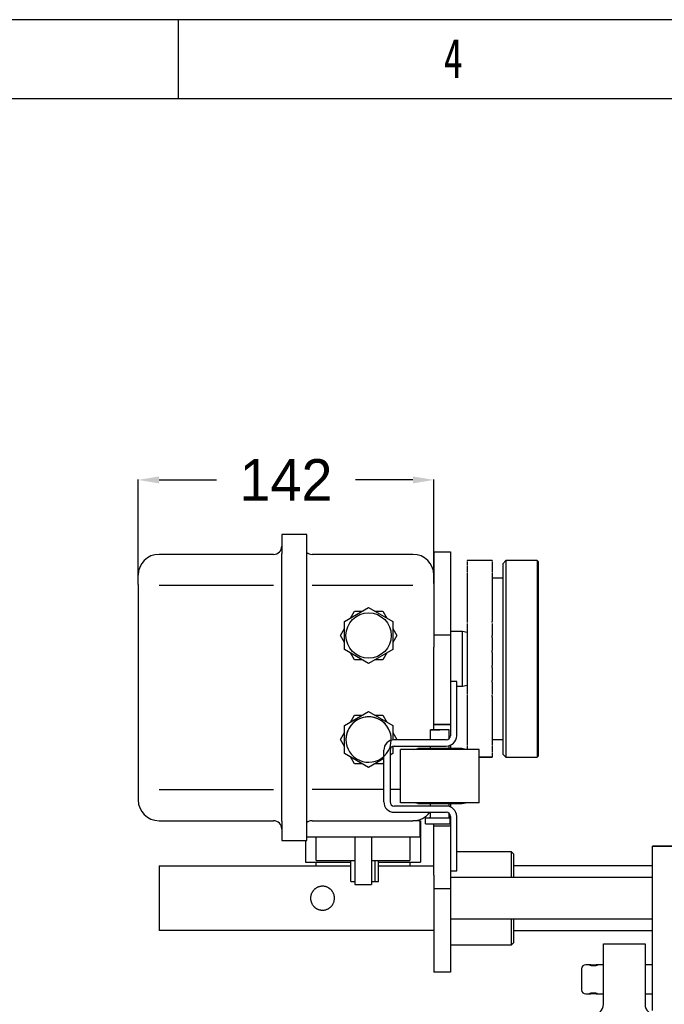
# Model space of a CAD drawing. Header units: millimetres. Extents: x 1088 to 3351, y -654 to 947.
# Tile 27 of 31: x 2220 to 2529, y 473 to 947. Entities that reach past the tile are written whole.
import ezdxf

# ---------------------------------------------------------------- set-up
doc = ezdxf.new("R2010")
doc.units = ezdxf.units.MM
doc.styles.add('样式 1', font='SimSun.ttf', dxfattribs={"width": 0.7, "height": 2.5})
doc.dimstyles.get("Standard").update_dxf_attribs({"dimtxt": 20, "dimasz": 10, "dimexe": 0.18, "dimexo": 0.0625, "dimgap": 10, "dimtad": 0, "dimtih": 1, "dimtoh": 1, "dimdsep": 46, "dimtxsty": 'Standard', "dimcen": 0.09, "dimclrd": 256, "dimclre": 256, "dimclrt": 256, "dimadec": 0, "dimazin": 0, "dimtfac": 1, "dimtofl": 0, "dimtmove": 0, "dimatfit": 3, "dimfxl": 0, "dimtolj": 1, "dimtzin": 0, "dimarcsym": 0})

# ---------------------------------------------------------------- blocks, each defined once
blk = doc.blocks.new('1')
at = {"lineweight": -3}
for p, q in [((2298.35, 1642.58), (31.03, 1642.58)), ((1241.03, 1604.41), (1241.03, 1642.58)), ((2260.18, 1604.41), (69.2, 1604.41))]:
    blk.add_line(p, q, dxfattribs=at)
at = {"lineweight": -3, "insert": (1368.72, 1633.57), "char_height": 19.0852, "width": 9.306, "attachment_point": 1, "style": '样式 1'}
blk.add_mtext('{\\fSimSun|b0|i0|c134|p2;4}', dxfattribs=at)
blk = doc.blocks.new('*D5')
at = {"lineweight": -2}
for p, q in [((2276.46, 675.09), (2276.46, 725.54)), ((2286.46, 725.36), (2314.13, 725.36)), ((2408.46, 725.36), (2380.79, 725.36)), ((2418.46, 675.66), (2418.46, 725.54))]:
    blk.add_line(p, q, dxfattribs=at)
at = {"lineweight": 18}
for points in [[(2286.46, 727.03), (2286.46, 723.7), (2276.46, 725.36)], [(2408.46, 727.03), (2408.46, 723.7), (2418.46, 725.36)]]:
    blk.add_solid(points, dxfattribs=at)
at = {"layer": 'Defpoints', "color": 0, "lineweight": 18}
for p in [(2276.46, 725.36), (2276.46, 675.03), (2418.46, 675.59)]:
    blk.add_point(p, dxfattribs=at)
at = {"lineweight": 18, "insert": (2347.46, 725.36), "char_height": 20, "width": 13.3333, "attachment_point": 5}
blk.add_mtext('\\A1;142', dxfattribs=at)

msp = doc.modelspace()

# ---------------------------------------------------------------- linework, layer by layer
for p, q in [((2357.461, 699.094), (2345.461, 699.094)), ((2345.461, 699.094), (2345.461, 689.844)), ((2357.461, 699.094), (2345.461, 699.094)), ((2357.461, 689.844), (2357.461, 699.094)), ((2341.461, 689.594), (2286.461, 689.594)), ((2341.461, 689.594), (2286.461, 689.594)), ((2345.461, 561.344), (2345.461, 689.844)), ((2357.461, 561.344), (2357.461, 689.844)), ((2408.461, 689.594), (2359.961, 689.594)), ((2408.461, 689.594), (2359.961, 689.594)), ((2418.461, 690.844), (2426.461, 690.844)), ((2418.461, 690.844), (2426.461, 690.844)), ((2418.461, 690.844), (2418.461, 689.527)), ((2418.461, 689.527), (2418.461, 653.724)), ((2426.461, 690.844), (2426.461, 689.527)), ((2426.461, 689.527), (2426.461, 653.724)), ((2446.561, 686.588), (2434.561, 686.588)), ((2446.561, 686.578), (2434.561, 686.578)), ((2453.061, 686.594), (2451.561, 685.094)), ((2468.061, 686.594), (2453.061, 686.594)), ((2453.061, 686.594), (2453.061, 592.094)), ((2468.561, 686.094), (2468.061, 686.594)), ((2468.061, 686.594), (2468.061, 592.094)), ((2451.561, 685.094), (2451.561, 593.594)), ((2468.561, 686.094), (2468.561, 592.594)), ((2451.561, 678.094), (2446.561, 678.094)), ((2276.461, 675.03), (2276.461, 580.737)), ((2341.461, 674.594), (2286.461, 674.594)), ((2408.461, 674.594), (2359.961, 674.594)), ((2375.561, 657.292), (2387.161, 663.989)), ((2387.161, 663.989), (2398.761, 657.292)), ((2378.496, 658.986), (2380.406, 662.294)), ((2380.406, 662.294), (2384.226, 662.294)), ((2390.096, 662.294), (2393.916, 662.294)), ((2393.916, 662.294), (2395.826, 658.986)), ((2373.651, 650.594), (2375.561, 653.903)), ((2375.561, 643.897), (2375.561, 657.292)), ((2398.761, 657.292), (2398.761, 643.897)), ((2398.761, 653.903), (2400.671, 650.594)), ((2418.461, 653.724), (2418.461, 645.041)), ((2426.461, 653.724), (2426.461, 645.041)), ((2434.561, 657.383), (2434.561, 656.808)), ((2446.561, 656.808), (2446.561, 657.383)), ((2375.561, 647.286), (2373.651, 650.594)), ((2400.671, 650.594), (2398.761, 647.286)), ((2418.461, 650.844), (2426.461, 650.844)), ((2432.261, 652.444), (2426.461, 652.444)), ((2434.561, 652.013), (2432.261, 652.444)), ((2432.261, 626.244), (2432.261, 652.444)), ((2434.561, 650.59), (2434.561, 649.656)), ((2446.561, 649.656), (2446.561, 650.59)), ((2387.161, 637.2), (2375.561, 643.897)), ((2398.761, 643.897), (2387.161, 637.2)), ((2418.461, 617.844), (2418.461, 645.041)), ((2426.461, 645.041), (2426.461, 628.545)), ((2380.406, 638.894), (2378.496, 642.203)), ((2384.226, 638.894), (2380.406, 638.894)), ((2393.916, 638.894), (2390.096, 638.894)), ((2395.826, 642.203), (2393.916, 638.894)), ((2434.561, 643.456), (2434.561, 642.492)), ((2446.561, 642.492), (2446.561, 643.456)), ((2434.561, 636.196), (2434.561, 635.233)), ((2446.561, 635.233), (2446.561, 636.196)), ((2429.461, 628.544), (2426.461, 628.544)), ((2426.461, 628.544), (2426.461, 602.444)), ((2429.461, 602.444), (2429.461, 628.544)), ((2429.461, 626.244), (2432.261, 626.244)), ((2432.261, 626.244), (2434.561, 626.676)), ((2434.561, 629.033), (2434.561, 628.099)), ((2446.561, 628.099), (2446.561, 629.033)), ((2434.561, 621.918), (2434.561, 621.306)), ((2446.561, 621.306), (2446.561, 621.918)), ((2418.461, 607.844), (2418.461, 617.844)), ((2375.561, 607.292), (2387.161, 613.989)), ((2378.496, 608.986), (2380.406, 612.294)), ((2380.406, 612.294), (2384.226, 612.294)), ((2387.161, 613.989), (2398.761, 607.292)), ((2390.096, 612.294), (2393.916, 612.294)), ((2393.916, 612.294), (2395.826, 608.986)), ((2375.561, 593.897), (2375.561, 607.292)), ((2398.761, 607.292), (2398.761, 600.395)), ((2426.461, 607.844), (2418.461, 607.844)), ((2418.461, 607.844), (2426.461, 607.844)), ((2418.461, 605.244), (2418.461, 607.844)), ((2373.651, 600.594), (2375.561, 603.903)), ((2398.761, 603.903), (2400.671, 600.594)), ((2421.361, 605.244), (2416.911, 605.244)), ((2416.911, 600.444), (2416.911, 605.244)), ((2416.911, 605.244), (2421.361, 605.244)), ((2425.811, 605.244), (2421.361, 605.244)), ((2425.811, 600.969), (2425.811, 605.244)), ((2375.561, 597.286), (2373.651, 600.594)), ((2398.784, 597.326), (2398.761, 597.286)), ((2398.761, 597.318), (2398.761, 593.897)), ((2424.461, 600.444), (2399.461, 600.444)), ((2399.461, 597.444), (2424.461, 597.444)), ((2400.671, 600.594), (2400.584, 600.444)), ((2408.861, 595.844), (2410.861, 596.244)), ((2421.361, 596.244), (2410.861, 596.244)), ((2410.861, 596.244), (2421.361, 596.244)), ((2416.911, 596.244), (2416.911, 597.444)), ((2431.861, 596.244), (2421.361, 596.244)), ((2425.811, 596.244), (2425.811, 597.63)), ((2426.461, 597.844), (2426.461, 596.244)), ((2433.861, 595.844), (2431.861, 596.244)), ((2446.561, 600.594), (2451.561, 600.594)), ((2387.161, 587.2), (2375.561, 593.897)), ((2380.406, 588.894), (2378.496, 592.203)), ((2394.461, 570.644), (2394.461, 595.444)), ((2397.461, 595.444), (2397.461, 570.644)), ((2398.761, 593.897), (2397.461, 593.147)), ((2440.311, 595.844), (2402.411, 595.844)), ((2402.411, 570.244), (2402.411, 595.844)), ((2440.311, 570.244), (2440.311, 595.844)), ((2446.561, 592.111), (2440.311, 592.111)), ((2440.311, 592.101), (2446.561, 592.101)), ((2451.561, 593.594), (2453.061, 592.094)), ((2453.061, 592.094), (2468.061, 592.094)), ((2468.061, 592.094), (2468.561, 592.594)), ((2384.226, 588.894), (2380.406, 588.894)), ((2394.461, 591.415), (2387.161, 587.2)), ((2393.916, 588.894), (2390.096, 588.894)), ((2394.461, 589.839), (2393.916, 588.894)), ((2276.461, 580.737), (2276.461, 571.594)), ((2286.461, 576.594), (2341.461, 576.594)), ((2394.46, 576.594), (2359.961, 576.594)), ((2402.41, 576.594), (2397.46, 576.594)), ((2424.461, 568.644), (2399.461, 568.644)), ((2440.311, 570.244), (2402.411, 570.244)), ((2410.861, 569.844), (2408.861, 570.244)), ((2410.861, 569.844), (2421.361, 569.844)), ((2421.361, 569.844), (2410.861, 569.844)), ((2416.911, 568.645), (2416.911, 569.845)), ((2421.361, 569.844), (2431.861, 569.844)), ((2425.811, 568.459), (2425.811, 569.845)), ((2426.461, 569.844), (2426.461, 569.144)), ((2426.461, 569.144), (2426.461, 568.208)), ((2431.861, 569.844), (2433.861, 570.244)), ((2399.461, 565.644), (2424.461, 565.644)), ((2416.911, 563.544), (2416.911, 565.645)), ((2425.811, 563.542), (2425.811, 565.12)), ((2426.461, 563.644), (2426.461, 537.544)), ((2429.461, 537.544), (2429.461, 563.644)), ((2286.461, 561.594), (2341.461, 561.594)), ((2286.461, 561.594), (2341.461, 561.594)), ((2345.461, 561.344), (2345.461, 552.094)), ((2357.461, 552.094), (2357.461, 561.344)), ((2359.961, 561.594), (2408.461, 561.594)), ((2359.961, 561.594), (2408.461, 561.594)), ((2411.961, 561.594), (2408.461, 561.594)), ((2411.961, 553.794), (2411.961, 561.594)), ((2411.961, 561.594), (2412.111, 561.594)), ((2411.961, 553.794), (2411.961, 561.594)), ((2412.111, 561.594), (2412.111, 541.594)), ((2414.461, 563.044), (2426.261, 563.044)), ((2414.461, 560.044), (2414.461, 563.044)), ((2414.461, 560.044), (2426.261, 560.044)), ((2418.461, 559.144), (2418.461, 560.045)), ((2418.461, 559.144), (2426.461, 559.144)), ((2418.461, 559.144), (2426.461, 559.144)), ((2418.461, 549.144), (2418.461, 559.144)), ((2426.261, 560.044), (2426.261, 563.044)), ((2357.461, 553.794), (2361.961, 553.794)), ((2361.961, 542.394), (2361.961, 553.794)), ((2361.961, 553.794), (2380.461, 553.794)), ((2380.461, 553.794), (2380.461, 530.994)), ((2380.461, 553.794), (2388.461, 553.794)), ((2388.461, 553.794), (2388.461, 530.994)), ((2388.461, 553.794), (2406.961, 553.794)), ((2406.961, 553.794), (2406.961, 542.394)), ((2406.961, 553.794), (2411.961, 553.794)), ((2345.461, 552.094), (2357.461, 552.094)), ((2356.811, 552.094), (2356.811, 541.594)), ((2418.461, 535.343), (2418.461, 549.144)), ((2523.461, 549.344), (2533.461, 549.344)), ((2523.461, 527.227), (2523.461, 549.344)), ((2533.461, 549.344), (2523.461, 549.344)), ((2455.761, 546.59), (2429.461, 546.59)), ((2456.761, 545.59), (2455.761, 546.59)), ((2455.761, 534.343), (2455.761, 546.59)), ((2456.761, 545.59), (2456.761, 534.343)), ((2286.461, 539.844), (2378.664, 539.844)), ((2286.461, 539.844), (2286.461, 508.844)), ((2356.811, 541.594), (2378.661, 541.594)), ((2361.961, 542.394), (2378.661, 542.394)), ((2361.961, 539.894), (2361.961, 541.595)), ((2361.961, 539.894), (2378.661, 539.894)), ((2378.661, 532.394), (2378.661, 542.394)), ((2378.661, 542.394), (2379.744, 542.394)), ((2379.744, 542.394), (2380.461, 542.394)), ((2388.461, 542.394), (2389.178, 542.394)), ((2389.178, 542.394), (2390.261, 542.394)), ((2390.261, 532.394), (2390.261, 542.394)), ((2390.261, 542.394), (2406.961, 542.394)), ((2391.96, 541.594), (2412.111, 541.594)), ((2391.961, 532.394), (2391.961, 542.394)), ((2391.961, 539.894), (2406.961, 539.894)), ((2391.964, 539.844), (2418.464, 539.844)), ((2406.961, 541.595), (2406.961, 539.894)), ((2523.462, 539.844), (2456.763, 539.844)), ((2418.461, 535.343), (2418.461, 526.205)), ((2426.461, 537.545), (2426.461, 535.343)), ((2426.461, 537.544), (2429.461, 537.544)), ((2426.461, 535.343), (2426.461, 526.205)), ((2378.661, 532.394), (2380.461, 532.394)), ((2380.461, 530.994), (2388.461, 530.994)), ((2388.461, 532.394), (2390.261, 532.394)), ((2390.261, 532.394), (2391.961, 532.394)), ((2523.464, 534.344), (2426.461, 534.344)), ((2426.461, 528.844), (2418.461, 528.844)), ((2418.461, 526.205), (2418.461, 489.706)), ((2426.461, 526.205), (2426.461, 489.706)), ((2523.461, 487.074), (2523.461, 527.227)), ((2426.461, 514.344), (2523.464, 514.344)), ((2455.761, 501.89), (2455.761, 514.346)), ((2456.761, 514.346), (2456.761, 502.89)), ((2418.464, 508.844), (2286.461, 508.844)), ((2456.763, 508.844), (2523.461, 508.844)), ((2426.461, 501.89), (2455.761, 501.89)), ((2455.761, 501.89), (2456.761, 502.89)), ((2499.942, 502.345), (2519.942, 502.345)), ((2499.942, 502.344), (2519.942, 502.344)), ((2499.942, 494.824), (2499.942, 502.344)), ((2499.942, 502.344), (2519.942, 502.344)), ((2519.942, 502.344), (2519.942, 494.824)), ((2493.245, 492.344), (2491.442, 492.344)), ((2499.942, 492.344), (2497.181, 492.344)), ((2499.942, 473.344), (2499.942, 494.824)), ((2519.942, 494.824), (2519.942, 473.344)), ((2523.461, 492.344), (2519.942, 492.344)), ((2418.461, 489.706), (2418.461, 488.844)), ((2426.461, 488.844), (2418.461, 488.844)), ((2426.461, 488.844), (2418.461, 488.844)), ((2426.461, 489.706), (2426.461, 488.844)), ((2489.442, 490.344), (2489.442, 485.344)), ((2489.442, 485.344), (2489.442, 480.344)), ((2523.461, 470.344), (2523.461, 487.074)), ((2491.442, 478.344), (2493.195, 478.344)), ((2497.136, 478.344), (2499.943, 478.344)), ((2519.942, 478.344), (2523.462, 478.344))]:
    msp.add_line(p, q)
msp.add_circle((2387.161, 650.594), 10.9)
msp.add_circle((2387.161, 650.594), 10.9)
for centre, radius, start, end in [((2341.461, 693.594), 4, 270, 0), ((2286.461, 679.594), 10, 90, 180), ((2359.961, 693.594), 4, 231.31687, 270), ((2408.461, 679.594), 10, 0, 90), ((2387.161, 600.594), 10.9, 312.04688, 180), ((2387.161, 600.594), 10.9, 358.155, 180), ((2424.461, 602.444), 5, 270, 0), ((2424.461, 602.444), 2, 270, 0), ((2387.161, 600.594), 10.9, 180, 312.04688), ((2399.461, 595.444), 5, 90, 180), ((2399.461, 595.444), 2, 90, 180), ((2286.461, 571.594), 10, 180, 270), ((2399.461, 570.644), 5, 180, 270), ((2399.461, 570.644), 2, 180, 270), ((2424.461, 563.644), 5, 0, 90), ((2408.461, 571.594), 10, 270, 323.48672), ((2416.411, 563.544), 0.5, 270, 0), ((2424.461, 563.644), 2, 0, 90), ((2341.461, 557.594), 4, 0, 90), ((2359.961, 557.594), 4, 90, 128.68313), ((2491.442, 490.344), 2, 90, 180), ((2491.442, 480.344), 2, 180, 270), ((2494.942, 473.344), 5, 270, 0), ((2524.942, 473.344), 5, 180, 270)]:
    msp.add_arc(centre, radius, start, end)
for points in [[(2434.561, 686.578), (2434.561, 686.508), (2434.561, 686.438), (2434.561, 686.367)], [(2446.561, 686.578), (2446.561, 686.508), (2446.561, 686.438), (2446.561, 686.367)], [(2434.561, 686.023), (2434.561, 685.927), (2434.561, 685.819), (2434.561, 685.698)], [(2434.561, 685.698), (2434.561, 685.271), (2434.561, 684.839), (2434.561, 684.405)], [(2434.561, 684.05), (2434.561, 683.848), (2434.561, 683.635), (2434.561, 683.41)], [(2434.561, 683.41), (2434.561, 682.604), (2434.561, 681.793), (2434.561, 680.983)], [(2446.561, 686.023), (2446.561, 685.927), (2446.561, 685.819), (2446.561, 685.698)], [(2446.561, 685.698), (2446.561, 685.219), (2446.561, 684.734), (2446.561, 684.245)], [(2446.561, 684.05), (2446.561, 683.848), (2446.561, 683.635), (2446.561, 683.41)], [(2446.561, 683.41), (2446.561, 682.604), (2446.561, 681.793), (2446.561, 680.983)], [(2434.561, 680.718), (2434.561, 680.417), (2434.561, 680.105), (2434.561, 679.782)], [(2446.561, 680.718), (2446.561, 680.417), (2446.561, 680.105), (2446.561, 679.782)], [(2434.561, 676.129), (2434.561, 675.738), (2434.561, 675.337), (2434.561, 674.926)], [(2446.561, 676.129), (2446.561, 675.738), (2446.561, 675.337), (2446.561, 674.926)], [(2434.561, 670.423), (2434.561, 669.953), (2434.561, 669.475), (2434.561, 668.989)], [(2446.561, 670.423), (2446.561, 669.953), (2446.561, 669.475), (2446.561, 668.989)], [(2434.561, 663.772), (2434.561, 663.238), (2434.561, 662.697), (2434.561, 662.151)], [(2446.561, 663.772), (2446.561, 663.238), (2446.561, 662.697), (2446.561, 662.151)], [(2434.561, 656.379), (2434.561, 655.797), (2434.561, 655.21), (2434.561, 654.62)], [(2446.561, 656.379), (2446.561, 655.797), (2446.561, 655.21), (2446.561, 654.62)], [(2434.561, 648.468), (2434.561, 647.856), (2434.561, 647.241), (2434.561, 646.625)], [(2446.561, 648.468), (2446.561, 647.856), (2446.561, 647.241), (2446.561, 646.625)], [(2434.561, 640.28), (2434.561, 639.656), (2434.561, 639.032), (2434.561, 638.409)], [(2446.561, 640.28), (2446.561, 639.656), (2446.561, 639.032), (2446.561, 638.409)], [(2434.561, 632.064), (2434.561, 631.448), (2434.561, 630.833), (2434.561, 630.221)], [(2446.561, 632.064), (2446.561, 631.448), (2446.561, 630.833), (2446.561, 630.221)], [(2434.561, 624.069), (2434.561, 623.478), (2434.561, 622.892), (2434.561, 622.31)], [(2446.561, 624.069), (2446.561, 623.478), (2446.561, 622.892), (2446.561, 622.31)], [(2434.561, 616.538), (2434.561, 615.992), (2434.561, 615.451), (2434.561, 614.917)], [(2446.561, 616.538), (2446.561, 615.992), (2446.561, 615.451), (2446.561, 614.917)], [(2434.561, 609.7), (2434.561, 609.214), (2434.561, 608.736), (2434.561, 608.266)], [(2446.561, 609.7), (2446.561, 609.214), (2446.561, 608.736), (2446.561, 608.266)], [(2434.561, 603.763), (2434.561, 603.352), (2434.561, 602.951), (2434.561, 602.56)], [(2446.561, 603.763), (2446.561, 603.352), (2446.561, 602.951), (2446.561, 602.56)], [(2434.561, 598.907), (2434.561, 598.584), (2434.561, 598.272), (2434.561, 597.971)], [(2434.561, 597.696), (2434.561, 597.122), (2434.561, 596.547), (2434.561, 595.973)], [(2446.561, 598.907), (2446.561, 598.584), (2446.561, 598.272), (2446.561, 597.971)], [(2446.561, 597.696), (2446.561, 596.889), (2446.561, 596.082), (2446.561, 595.279)], [(2446.561, 595.279), (2446.561, 595.054), (2446.561, 594.841), (2446.561, 594.639)], [(2446.561, 594.289), (2446.561, 593.853), (2446.561, 593.42), (2446.561, 592.991)], [(2446.561, 592.991), (2446.561, 592.87), (2446.561, 592.762), (2446.561, 592.666)], [(2446.561, 592.41), (2446.561, 592.31), (2446.561, 592.21), (2446.561, 592.111)]]:
    msp.add_open_spline(points, degree=3)
for points, knots in [([(2434.561, 679.782), (2434.561, 678.875), (2434.561, 677.678), (2434.561, 676.509), (2434.561, 676.226)], [0, 0, 0, 0, 0.7553226, 1, 1, 1, 1]), ([(2446.561, 679.782), (2446.561, 678.875), (2446.561, 677.678), (2446.561, 676.509), (2446.561, 676.226)], [0, 0, 0, 0, 0.7553226, 1, 1, 1, 1]), ([(2434.561, 674.926), (2434.561, 674.044), (2434.561, 672.739), (2434.561, 671.307), (2434.561, 670.729), (2434.561, 670.548)], [0, 0, 0, 0, 0.5764519, 0.8646779, 1, 1, 1, 1]), ([(2446.561, 674.926), (2446.561, 674.044), (2446.561, 672.739), (2446.561, 671.307), (2446.561, 670.729), (2446.561, 670.548)], [0, 0, 0, 0, 0.5764519, 0.8646779, 1, 1, 1, 1]), ([(2434.561, 668.989), (2434.561, 668.158), (2434.561, 666.945), (2434.561, 665.639), (2434.561, 665.032), (2434.561, 664.745), (2434.561, 664.588), (2434.561, 664.513), (2434.561, 664.477)], [0, 0, 0, 0, 0.5, 0.75, 0.875, 0.9375, 0.96875, 1, 1, 1, 1]), ([(2446.561, 668.989), (2446.561, 668.158), (2446.561, 666.945), (2446.561, 665.639), (2446.561, 665.032), (2446.561, 664.745), (2446.561, 664.588), (2446.561, 664.513), (2446.561, 664.477)], [0, 0, 0, 0, 0.5, 0.75, 0.875, 0.9375, 0.96875, 1, 1, 1, 1]), ([(2434.561, 664.477), (2434.561, 664.443), (2434.561, 664.373), (2434.561, 664.229), (2434.561, 664.043), (2434.561, 663.859), (2434.561, 663.721), (2434.561, 663.658), (2434.561, 663.628)], [0, 0, 0, 0, 0.125, 0.25, 0.5, 0.75, 0.875, 1, 1, 1, 1]), ([(2446.561, 664.477), (2446.561, 664.443), (2446.561, 664.373), (2446.561, 664.229), (2446.561, 664.043), (2446.561, 663.859), (2446.561, 663.721), (2446.561, 663.658), (2446.561, 663.628)], [0, 0, 0, 0, 0.125, 0.25, 0.5, 0.75, 0.875, 1, 1, 1, 1]), ([(2434.561, 662.151), (2434.561, 661.397), (2434.561, 660.312), (2434.561, 659.186), (2434.561, 658.676), (2434.561, 658.442), (2434.561, 658.316), (2434.561, 658.257), (2434.561, 658.229)], [0, 0, 0, 0, 0.5, 0.75, 0.875, 0.9375, 0.96875, 1, 1, 1, 1]), ([(2434.561, 658.229), (2434.561, 658.198), (2434.561, 658.134), (2434.561, 657.999), (2434.561, 657.819), (2434.561, 657.631), (2434.561, 657.486), (2434.561, 657.416), (2434.561, 657.383)], [0, 0, 0, 0, 0.125, 0.25, 0.5, 0.75, 0.875, 1, 1, 1, 1]), ([(2446.561, 662.151), (2446.561, 661.397), (2446.561, 660.312), (2446.561, 659.186), (2446.561, 658.676), (2446.561, 658.442), (2446.561, 658.316), (2446.561, 658.257), (2446.561, 658.229)], [0, 0, 0, 0, 0.5, 0.75, 0.875, 0.9375, 0.96875, 1, 1, 1, 1]), ([(2446.561, 658.229), (2446.561, 658.198), (2446.561, 658.134), (2446.561, 657.999), (2446.561, 657.819), (2446.561, 657.631), (2446.561, 657.486), (2446.561, 657.416), (2446.561, 657.383)], [0, 0, 0, 0, 0.125, 0.25, 0.5, 0.75, 0.875, 1, 1, 1, 1]), ([(2434.561, 654.62), (2434.561, 653.966), (2434.561, 653.043), (2434.561, 652.129), (2434.561, 651.734), (2434.561, 651.558), (2434.561, 651.467), (2434.561, 651.426), (2434.561, 651.407)], [0, 0, 0, 0, 0.5, 0.75, 0.875, 0.9375, 0.96875, 1, 1, 1, 1]), ([(2446.561, 654.62), (2446.561, 653.966), (2446.561, 653.043), (2446.561, 652.129), (2446.561, 651.734), (2446.561, 651.558), (2446.561, 651.467), (2446.561, 651.426), (2446.561, 651.407)], [0, 0, 0, 0, 0.5, 0.75, 0.875, 0.9375, 0.96875, 1, 1, 1, 1]), ([(2434.561, 651.407), (2434.561, 651.38), (2434.561, 651.324), (2434.561, 651.202), (2434.561, 651.033), (2434.561, 650.848), (2434.561, 650.699), (2434.561, 650.626), (2434.561, 650.59)], [0, 0, 0, 0, 0.125, 0.25, 0.5, 0.75, 0.875, 1, 1, 1, 1]), ([(2434.561, 649.656), (2434.561, 649.62), (2434.561, 649.55), (2434.561, 649.417), (2434.561, 649.272), (2434.561, 649.165), (2434.561, 649.102), (2434.561, 649.078), (2434.561, 649.068)], [0, 0, 0, 0, 0.125, 0.25, 0.5, 0.75, 0.875, 1, 1, 1, 1]), ([(2434.561, 649.147), (2434.561, 649.147), (2434.561, 649.139), (2434.561, 649.013), (2434.561, 648.718), (2434.561, 648.468)], [0, 0, 0, 0, 0.0616785, 0.3744523, 1, 1, 1, 1]), ([(2446.561, 651.407), (2446.561, 651.38), (2446.561, 651.324), (2446.561, 651.202), (2446.561, 651.033), (2446.561, 650.848), (2446.561, 650.699), (2446.561, 650.626), (2446.561, 650.59)], [0, 0, 0, 0, 0.125, 0.25, 0.5, 0.75, 0.875, 1, 1, 1, 1]), ([(2446.561, 649.656), (2446.561, 649.62), (2446.561, 649.55), (2446.561, 649.417), (2446.561, 649.272), (2446.561, 649.165), (2446.561, 649.102), (2446.561, 649.078), (2446.561, 649.068)], [0, 0, 0, 0, 0.125, 0.25, 0.5, 0.75, 0.875, 1, 1, 1, 1]), ([(2446.561, 649.147), (2446.561, 649.147), (2446.561, 649.139), (2446.561, 649.013), (2446.561, 648.718), (2446.561, 648.468)], [0, 0, 0, 0, 0.0616785, 0.3744523, 1, 1, 1, 1]), ([(2434.561, 646.625), (2434.561, 646.091), (2434.561, 645.357), (2434.561, 644.684), (2434.561, 644.415), (2434.561, 644.304), (2434.561, 644.251), (2434.561, 644.228), (2434.561, 644.219)], [0, 0, 0, 0, 0.5, 0.75, 0.875, 0.9375, 0.96875, 1, 1, 1, 1]), ([(2434.561, 644.219), (2434.561, 644.197), (2434.561, 644.15), (2434.561, 644.045), (2434.561, 643.892), (2434.561, 643.715), (2434.561, 643.567), (2434.561, 643.493), (2434.561, 643.456)], [0, 0, 0, 0, 0.125, 0.25, 0.5, 0.75, 0.875, 1, 1, 1, 1]), ([(2446.561, 646.625), (2446.561, 646.091), (2446.561, 645.357), (2446.561, 644.684), (2446.561, 644.415), (2446.561, 644.304), (2446.561, 644.251), (2446.561, 644.228), (2446.561, 644.219)], [0, 0, 0, 0, 0.5, 0.75, 0.875, 0.9375, 0.96875, 1, 1, 1, 1]), ([(2446.561, 644.219), (2446.561, 644.197), (2446.561, 644.15), (2446.561, 644.045), (2446.561, 643.892), (2446.561, 643.715), (2446.561, 643.567), (2446.561, 643.493), (2446.561, 643.456)], [0, 0, 0, 0, 0.125, 0.25, 0.5, 0.75, 0.875, 1, 1, 1, 1]), ([(2434.561, 642.492), (2434.561, 642.455), (2434.561, 642.382), (2434.561, 642.239), (2434.561, 642.076), (2434.561, 641.944), (2434.561, 641.859), (2434.561, 641.823), (2434.561, 641.806)], [0, 0, 0, 0, 0.125, 0.25, 0.5, 0.75, 0.875, 1, 1, 1, 1]), ([(2434.561, 641.806), (2434.561, 641.807), (2434.561, 641.804), (2434.561, 641.79), (2434.561, 641.748), (2434.561, 641.613), (2434.561, 641.201), (2434.561, 640.679), (2434.561, 640.28)], [0, 0, 0, 0, 0.03125, 0.0625, 0.125, 0.25, 0.5, 1, 1, 1, 1]), ([(2446.561, 642.492), (2446.561, 642.455), (2446.561, 642.382), (2446.561, 642.239), (2446.561, 642.076), (2446.561, 641.944), (2446.561, 641.859), (2446.561, 641.823), (2446.561, 641.806)], [0, 0, 0, 0, 0.125, 0.25, 0.5, 0.75, 0.875, 1, 1, 1, 1]), ([(2446.561, 641.806), (2446.561, 641.807), (2446.561, 641.804), (2446.561, 641.79), (2446.561, 641.748), (2446.561, 641.613), (2446.561, 641.201), (2446.561, 640.679), (2446.561, 640.28)], [0, 0, 0, 0, 0.03125, 0.0625, 0.125, 0.25, 0.5, 1, 1, 1, 1]), ([(2434.561, 638.409), (2434.561, 638.01), (2434.561, 637.488), (2434.561, 637.076), (2434.561, 636.941), (2434.561, 636.899), (2434.561, 636.885), (2434.561, 636.882), (2434.561, 636.883)], [0, 0, 0, 0, 0.5, 0.75, 0.875, 0.9375, 0.96875, 1, 1, 1, 1]), ([(2434.561, 636.883), (2434.561, 636.866), (2434.561, 636.83), (2434.561, 636.745), (2434.561, 636.613), (2434.561, 636.45), (2434.561, 636.307), (2434.561, 636.233), (2434.561, 636.196)], [0, 0, 0, 0, 0.125, 0.25, 0.5, 0.75, 0.875, 1, 1, 1, 1]), ([(2434.561, 635.233), (2434.561, 635.196), (2434.561, 635.122), (2434.561, 634.974), (2434.561, 634.797), (2434.561, 634.644), (2434.561, 634.539), (2434.561, 634.492), (2434.561, 634.47)], [0, 0, 0, 0, 0.125, 0.25, 0.5, 0.75, 0.875, 1, 1, 1, 1]), ([(2434.561, 634.47), (2434.561, 634.461), (2434.561, 634.438), (2434.561, 634.385), (2434.561, 634.274), (2434.561, 634.005), (2434.561, 633.332), (2434.561, 632.598), (2434.561, 632.064)], [0, 0, 0, 0, 0.03125, 0.0625, 0.125, 0.25, 0.5, 1, 1, 1, 1]), ([(2446.561, 638.409), (2446.561, 638.01), (2446.561, 637.488), (2446.561, 637.076), (2446.561, 636.941), (2446.561, 636.899), (2446.561, 636.885), (2446.561, 636.882), (2446.561, 636.883)], [0, 0, 0, 0, 0.5, 0.75, 0.875, 0.9375, 0.96875, 1, 1, 1, 1]), ([(2446.561, 636.883), (2446.561, 636.866), (2446.561, 636.83), (2446.561, 636.745), (2446.561, 636.613), (2446.561, 636.45), (2446.561, 636.307), (2446.561, 636.233), (2446.561, 636.196)], [0, 0, 0, 0, 0.125, 0.25, 0.5, 0.75, 0.875, 1, 1, 1, 1]), ([(2446.561, 635.233), (2446.561, 635.196), (2446.561, 635.122), (2446.561, 634.974), (2446.561, 634.797), (2446.561, 634.644), (2446.561, 634.539), (2446.561, 634.492), (2446.561, 634.47)], [0, 0, 0, 0, 0.125, 0.25, 0.5, 0.75, 0.875, 1, 1, 1, 1]), ([(2446.561, 634.47), (2446.561, 634.461), (2446.561, 634.438), (2446.561, 634.385), (2446.561, 634.274), (2446.561, 634.005), (2446.561, 633.332), (2446.561, 632.598), (2446.561, 632.064)], [0, 0, 0, 0, 0.03125, 0.0625, 0.125, 0.25, 0.5, 1, 1, 1, 1]), ([(2434.561, 630.221), (2434.561, 629.971), (2434.561, 629.676), (2434.561, 629.55), (2434.561, 629.542), (2434.561, 629.542)], [0, 0, 0, 0, 0.6255477, 0.9383215, 1, 1, 1, 1]), ([(2434.561, 629.621), (2434.561, 629.611), (2434.561, 629.586), (2434.561, 629.524), (2434.561, 629.417), (2434.561, 629.272), (2434.561, 629.139), (2434.561, 629.069), (2434.561, 629.033)], [0, 0, 0, 0, 0.125, 0.25, 0.5, 0.75, 0.875, 1, 1, 1, 1]), ([(2446.561, 630.221), (2446.561, 629.971), (2446.561, 629.676), (2446.561, 629.55), (2446.561, 629.542), (2446.561, 629.542)], [0, 0, 0, 0, 0.6255477, 0.9383215, 1, 1, 1, 1]), ([(2446.561, 629.621), (2446.561, 629.611), (2446.561, 629.586), (2446.561, 629.524), (2446.561, 629.417), (2446.561, 629.272), (2446.561, 629.139), (2446.561, 629.069), (2446.561, 629.033)], [0, 0, 0, 0, 0.125, 0.25, 0.5, 0.75, 0.875, 1, 1, 1, 1]), ([(2434.561, 628.099), (2434.561, 628.063), (2434.561, 627.99), (2434.561, 627.841), (2434.561, 627.656), (2434.561, 627.487), (2434.561, 627.365), (2434.561, 627.309), (2434.561, 627.282)], [0, 0, 0, 0, 0.125, 0.25, 0.5, 0.75, 0.875, 1, 1, 1, 1]), ([(2434.561, 627.282), (2434.561, 627.263), (2434.561, 627.221), (2434.561, 627.131), (2434.561, 626.955), (2434.561, 626.56), (2434.561, 625.646), (2434.561, 624.723), (2434.561, 624.069)], [0, 0, 0, 0, 0.03125, 0.0625, 0.125, 0.25, 0.5, 1, 1, 1, 1]), ([(2446.561, 628.099), (2446.561, 628.063), (2446.561, 627.99), (2446.561, 627.841), (2446.561, 627.656), (2446.561, 627.487), (2446.561, 627.365), (2446.561, 627.309), (2446.561, 627.282)], [0, 0, 0, 0, 0.125, 0.25, 0.5, 0.75, 0.875, 1, 1, 1, 1]), ([(2446.561, 627.282), (2446.561, 627.263), (2446.561, 627.221), (2446.561, 627.131), (2446.561, 626.955), (2446.561, 626.56), (2446.561, 625.646), (2446.561, 624.723), (2446.561, 624.069)], [0, 0, 0, 0, 0.03125, 0.0625, 0.125, 0.25, 0.5, 1, 1, 1, 1]), ([(2434.561, 621.306), (2434.561, 621.272), (2434.561, 621.203), (2434.561, 621.058), (2434.561, 620.87), (2434.561, 620.69), (2434.561, 620.555), (2434.561, 620.491), (2434.561, 620.46)], [0, 0, 0, 0, 0.125, 0.25, 0.5, 0.75, 0.875, 1, 1, 1, 1]), ([(2434.561, 620.46), (2434.561, 620.432), (2434.561, 620.373), (2434.561, 620.247), (2434.561, 620.013), (2434.561, 619.503), (2434.561, 618.376), (2434.561, 617.292), (2434.561, 616.538)], [0, 0, 0, 0, 0.03125, 0.0625, 0.125, 0.25, 0.5, 1, 1, 1, 1]), ([(2446.561, 621.306), (2446.561, 621.272), (2446.561, 621.203), (2446.561, 621.058), (2446.561, 620.87), (2446.561, 620.69), (2446.561, 620.555), (2446.561, 620.491), (2446.561, 620.46)], [0, 0, 0, 0, 0.125, 0.25, 0.5, 0.75, 0.875, 1, 1, 1, 1]), ([(2446.561, 620.46), (2446.561, 620.432), (2446.561, 620.373), (2446.561, 620.247), (2446.561, 620.013), (2446.561, 619.503), (2446.561, 618.376), (2446.561, 617.292), (2446.561, 616.538)], [0, 0, 0, 0, 0.03125, 0.0625, 0.125, 0.25, 0.5, 1, 1, 1, 1]), ([(2434.561, 615.061), (2434.561, 615.031), (2434.561, 614.968), (2434.561, 614.83), (2434.561, 614.646), (2434.561, 614.46), (2434.561, 614.316), (2434.561, 614.246), (2434.561, 614.212)], [0, 0, 0, 0, 0.125, 0.25, 0.5, 0.75, 0.875, 1, 1, 1, 1]), ([(2434.561, 614.212), (2434.561, 614.176), (2434.561, 614.101), (2434.561, 613.944), (2434.561, 613.657), (2434.561, 613.05), (2434.561, 611.744), (2434.561, 610.531), (2434.561, 609.7)], [0, 0, 0, 0, 0.03125, 0.0625, 0.125, 0.25, 0.5, 1, 1, 1, 1]), ([(2446.561, 615.061), (2446.561, 615.031), (2446.561, 614.968), (2446.561, 614.83), (2446.561, 614.646), (2446.561, 614.46), (2446.561, 614.316), (2446.561, 614.246), (2446.561, 614.212)], [0, 0, 0, 0, 0.125, 0.25, 0.5, 0.75, 0.875, 1, 1, 1, 1]), ([(2446.561, 614.212), (2446.561, 614.176), (2446.561, 614.101), (2446.561, 613.944), (2446.561, 613.657), (2446.561, 613.05), (2446.561, 611.744), (2446.561, 610.531), (2446.561, 609.7)], [0, 0, 0, 0, 0.03125, 0.0625, 0.125, 0.25, 0.5, 1, 1, 1, 1]), ([(2434.561, 608.287), (2434.561, 608.25), (2434.561, 608.023), (2434.561, 607.395), (2434.561, 605.95), (2434.561, 604.645), (2434.561, 603.763)], [0, 0, 0, 0, 0.0270516, 0.1660442, 0.4440295, 1, 1, 1, 1]), ([(2446.561, 608.287), (2446.561, 608.25), (2446.561, 608.023), (2446.561, 607.395), (2446.561, 605.95), (2446.561, 604.645), (2446.561, 603.763)], [0, 0, 0, 0, 0.0270516, 0.1660442, 0.4440295, 1, 1, 1, 1]), ([(2434.561, 602.47), (2434.561, 602.185), (2434.561, 601.014), (2434.561, 599.814), (2434.561, 598.907)], [0, 0, 0, 0, 0.2462608, 1, 1, 1, 1]), ([(2446.561, 602.47), (2446.561, 602.185), (2446.561, 601.014), (2446.561, 599.814), (2446.561, 598.907)], [0, 0, 0, 0, 0.2462608, 1, 1, 1, 1]), ([(2426.261, 563.049), (2426.269, 563.041), (2426.241, 563.046), (2426.174, 563.061), (2426.125, 563.077), (2426.05, 563.112), (2425.952, 563.184), (2425.862, 563.306), (2425.812, 563.436), (2425.815, 563.517), (2425.819, 563.542)], [0, 0, 0, 0, 0.3528018, 0.4291372, 0.4895303, 0.5561757, 0.6608251, 0.7958856, 0.9376821, 1, 1, 1, 1]), ([(2359.281, 523.86), (2359.265, 524.051), (2359.259, 524.241), (2359.264, 524.62), (2359.289, 524.997), (2359.35, 525.371), (2359.41, 525.65), (2359.433, 525.743), (2359.482, 525.927), (2359.509, 526.017), (2359.596, 526.287), (2359.662, 526.463), (2359.811, 526.806), (2359.894, 526.975), (2360.031, 527.221), (2360.079, 527.302), (2360.179, 527.463), (2360.23, 527.541), (2360.39, 527.772), (2360.504, 527.92), (2360.744, 528.204), (2360.871, 528.34), (2361.072, 528.534), (2361.14, 528.598), (2361.246, 528.691), (2361.281, 528.721), (2361.353, 528.782), (2361.39, 528.811), (2361.573, 528.958), (2361.725, 529.067), (2362.037, 529.269), (2362.198, 529.363), (2362.53, 529.535), (2362.7, 529.613), (2362.919, 529.701), (2362.963, 529.718), (2363.052, 529.751), (2363.097, 529.767), (2363.232, 529.813), (2363.322, 529.842), (2363.594, 529.92), (2363.96, 530.007), (2364.334, 530.058), (2364.617, 530.082), (2364.712, 530.088), (2364.855, 530.093), (2364.903, 530.094), (2364.999, 530.095), (2365.047, 530.095), (2365.286, 530.091), (2365.475, 530.079), (2365.851, 530.036), (2366.037, 530.005), (2366.406, 529.926), (2366.589, 529.877), (2366.861, 529.79), (2366.95, 529.758), (2367.127, 529.692), (2367.214, 529.656), (2367.473, 529.544), (2367.64, 529.461), (2367.967, 529.28), (2368.126, 529.181), (2368.319, 529.047), (2368.358, 529.02), (2368.434, 528.965), (2368.547, 528.88), (2368.656, 528.792), (2368.869, 528.612), (2369.005, 528.485), (2369.264, 528.218), (2369.387, 528.079), (2369.562, 527.86), (2369.619, 527.785), (2369.702, 527.67), (2369.729, 527.632), (2369.782, 527.554), (2369.808, 527.515), (2369.936, 527.318), (2370.03, 527.157), (2370.202, 526.825), (2370.279, 526.655), (2370.419, 526.307), (2370.48, 526.129), (2370.547, 525.9), (2370.559, 525.854), (2370.584, 525.762), (2370.618, 525.623), (2370.648, 525.484), (2370.699, 525.205), (2370.749, 524.831), (2370.763, 524.453), (2370.759, 524.168), (2370.755, 524.072), (2370.746, 523.929), (2370.742, 523.881), (2370.734, 523.786), (2370.729, 523.739), (2370.702, 523.502), (2370.671, 523.316), (2370.592, 522.947), (2370.543, 522.765), (2370.456, 522.495), (2370.425, 522.406), (2370.375, 522.273), (2370.358, 522.229), (2370.322, 522.141), (2370.304, 522.097), (2370.209, 521.88), (2370.126, 521.711), (2369.944, 521.385), (2369.845, 521.226), (2369.686, 520.996), (2369.631, 520.92), (2369.517, 520.772), (2369.458, 520.698), (2369.275, 520.483), (2369.148, 520.347), (2368.88, 520.087), (2368.741, 519.965), (2368.45, 519.733), (2368.299, 519.624), (2368.102, 519.496), (2368.063, 519.471), (2367.983, 519.422), (2367.942, 519.397), (2367.82, 519.326), (2367.737, 519.281), (2367.487, 519.152), (2367.317, 519.074), (2366.969, 518.935), (2366.792, 518.874), (2366.521, 518.796), (2366.43, 518.771), (2366.291, 518.739), (2366.245, 518.728), (2366.152, 518.709), (2366.105, 518.699), (2365.87, 518.656), (2365.681, 518.631), (2365.304, 518.599), (2365.116, 518.592), (2364.738, 518.598), (2364.548, 518.61), (2364.312, 518.637), (2364.264, 518.643), (2364.169, 518.656), (2364.122, 518.663), (2363.981, 518.687), (2363.887, 518.704), (2363.61, 518.765), (2363.246, 518.862), (2362.894, 518.995), (2362.678, 519.089), (2362.634, 519.108), (2362.549, 519.148), (2362.506, 519.169), (2362.379, 519.231), (2362.295, 519.275), (2362.049, 519.412), (2361.891, 519.511), (2361.584, 519.723), (2361.437, 519.836), (2361.223, 520.017), (2361.153, 520.08), (2361.05, 520.176), (2361.016, 520.208), (2360.949, 520.274), (2360.916, 520.307), (2360.753, 520.476), (2360.63, 520.616), (2360.398, 520.907), (2360.289, 521.058), (2360.086, 521.371), (2359.992, 521.532), (2359.883, 521.742), (2359.862, 521.784), (2359.82, 521.87), (2359.76, 521.998), (2359.704, 522.128), (2359.6, 522.39), (2359.539, 522.567), (2359.435, 522.927), (2359.392, 523.11), (2359.34, 523.388), (2359.325, 523.481), (2359.306, 523.622), (2359.3, 523.67), (2359.29, 523.764), (2359.285, 523.812), (2359.281, 523.86)], [0, 0, 0, 0, 0.015625, 0.015625, 0.03125, 0.046875, 0.046875, 0.0546875, 0.0546875, 0.0625, 0.0625, 0.078125, 0.078125, 0.09375, 0.09375, 0.1015625, 0.1015625, 0.109375, 0.109375, 0.125, 0.125, 0.140625, 0.140625, 0.1484375, 0.1484375, 0.1523437, 0.1523437, 0.15625, 0.15625, 0.171875, 0.171875, 0.1875, 0.1875, 0.203125, 0.203125, 0.2070312, 0.2070312, 0.2109375, 0.2109375, 0.21875, 0.21875, 0.234375, 0.25, 0.25, 0.2578125, 0.2578125, 0.2617187, 0.2617187, 0.265625, 0.265625, 0.28125, 0.28125, 0.296875, 0.296875, 0.3125, 0.3125, 0.3203125, 0.3203125, 0.328125, 0.328125, 0.34375, 0.34375, 0.359375, 0.359375, 0.3632812, 0.3632812, 0.3671875, 0.375, 0.375, 0.390625, 0.390625, 0.40625, 0.40625, 0.4140625, 0.4140625, 0.4179687, 0.4179687, 0.421875, 0.421875, 0.4375, 0.4375, 0.453125, 0.453125, 0.46875, 0.46875, 0.4726563, 0.4726563, 0.4765625, 0.484375, 0.484375, 0.5, 0.515625, 0.515625, 0.5234375, 0.5234375, 0.5273438, 0.5273438, 0.53125, 0.53125, 0.546875, 0.546875, 0.5625, 0.5625, 0.5703125, 0.5703125, 0.5742188, 0.5742188, 0.578125, 0.578125, 0.59375, 0.59375, 0.609375, 0.609375, 0.6171875, 0.6171875, 0.625, 0.625, 0.640625, 0.640625, 0.65625, 0.65625, 0.671875, 0.671875, 0.6757813, 0.6757813, 0.6796875, 0.6796875, 0.6875, 0.6875, 0.703125, 0.703125, 0.71875, 0.71875, 0.7265625, 0.7265625, 0.7304688, 0.7304688, 0.734375, 0.734375, 0.75, 0.75, 0.765625, 0.765625, 0.78125, 0.78125, 0.7851562, 0.7851562, 0.7890625, 0.7890625, 0.796875, 0.796875, 0.8125, 0.828125, 0.828125, 0.8320312, 0.8320312, 0.8359375, 0.8359375, 0.84375, 0.84375, 0.859375, 0.859375, 0.875, 0.875, 0.8828125, 0.8828125, 0.8867187, 0.8867187, 0.890625, 0.890625, 0.90625, 0.90625, 0.921875, 0.921875, 0.9375, 0.9375, 0.9414062, 0.9414062, 0.9453125, 0.953125, 0.953125, 0.96875, 0.96875, 0.984375, 0.984375, 0.9921875, 0.9921875, 0.9960938, 0.9960938, 1, 1, 1, 1]), ([(2493.214, 492.336), (2493.214, 492.334), (2493.216, 492.33), (2493.226, 492.322), (2493.235, 492.316), (2493.253, 492.306), (2493.26, 492.303), (2493.275, 492.295), (2493.283, 492.291), (2493.328, 492.271), (2493.376, 492.252), (2493.451, 492.226), (2493.467, 492.22), (2493.5, 492.209), (2493.517, 492.204), (2493.569, 492.187), (2493.645, 492.164), (2493.73, 492.14), (2493.797, 492.122), (2493.821, 492.116), (2493.868, 492.104), (2493.892, 492.099), (2494.016, 492.069), (2494.123, 492.047), (2494.292, 492.018), (2494.351, 492.009), (2494.441, 491.996), (2494.471, 491.992), (2494.533, 491.984), (2494.564, 491.98), (2494.719, 491.963), (2494.847, 491.953), (2495.01, 491.947), (2495.043, 491.945), (2495.109, 491.944), (2495.142, 491.943), (2495.241, 491.943), (2495.307, 491.943), (2495.503, 491.949), (2495.632, 491.957), (2495.823, 491.976), (2495.885, 491.983), (2496.007, 491.999), (2496.125, 492.016), (2496.238, 492.036), (2496.321, 492.052), (2496.348, 492.058), (2496.401, 492.069), (2496.427, 492.074), (2496.554, 492.103), (2496.647, 492.127), (2496.753, 492.156), (2496.773, 492.162), (2496.813, 492.174), (2496.833, 492.18), (2496.889, 492.197), (2496.958, 492.22), (2497.016, 492.24), (2497.069, 492.26), (2497.092, 492.269), (2497.113, 492.278)], [0, 0, 0, 0, 0.0297995, 0.0297995, 0.0644495, 0.0644495, 0.0817746, 0.0817746, 0.0990996, 0.0990996, 0.1683996, 0.1683996, 0.1857246, 0.1857246, 0.2030496, 0.2030496, 0.2376996, 0.2723496, 0.2723496, 0.2896747, 0.2896747, 0.3069997, 0.3069997, 0.3762997, 0.3762997, 0.4109497, 0.4109497, 0.4282747, 0.4282747, 0.4455997, 0.4455997, 0.5148998, 0.5148998, 0.5322248, 0.5322248, 0.5495498, 0.5495498, 0.5841998, 0.5841998, 0.6534998, 0.6534998, 0.6881498, 0.6881498, 0.7227999, 0.7574499, 0.7574499, 0.7747749, 0.7747749, 0.7920999, 0.7920999, 0.8613999, 0.8613999, 0.8787249, 0.8787249, 0.8960499, 0.8960499, 0.9307, 0.96535, 0.96535, 1, 1, 1, 1]), ([(2497.113, 492.278), (2497.154, 492.295), (2497.183, 492.31), (2497.207, 492.326), (2497.211, 492.33), (2497.214, 492.336), (2497.214, 492.337), (2497.212, 492.34), (2497.21, 492.341), (2497.198, 492.346), (2497.175, 492.345), (2497.131, 492.341), (2497.121, 492.34), (2497.106, 492.338), (2497.1, 492.337), (2497.089, 492.335), (2497.06, 492.331), (2496.999, 492.322), (2496.934, 492.311), (2496.881, 492.302), (2496.863, 492.299), (2496.825, 492.293), (2496.805, 492.29), (2496.703, 492.273), (2496.613, 492.258), (2496.464, 492.237), (2496.412, 492.229), (2496.331, 492.219), (2496.304, 492.215), (2496.248, 492.208), (2496.22, 492.205), (2496.077, 492.188), (2495.957, 492.177), (2495.801, 492.165), (2495.77, 492.163), (2495.706, 492.159), (2495.674, 492.157), (2495.577, 492.152), (2495.512, 492.149), (2495.317, 492.144), (2495.186, 492.143), (2495.021, 492.146), (2494.988, 492.147), (2494.922, 492.149), (2494.889, 492.15), (2494.792, 492.155), (2494.665, 492.162), (2494.541, 492.171), (2494.449, 492.179), (2494.419, 492.182), (2494.358, 492.188), (2494.329, 492.191), (2494.183, 492.207), (2494.073, 492.221), (2493.945, 492.239), (2493.92, 492.243), (2493.87, 492.25), (2493.846, 492.254), (2493.775, 492.265), (2493.73, 492.272), (2493.604, 492.292), (2493.529, 492.305), (2493.449, 492.318), (2493.434, 492.321), (2493.405, 492.325), (2493.391, 492.328), (2493.352, 492.333), (2493.306, 492.34), (2493.272, 492.343), (2493.251, 492.344), (2493.245, 492.345), (2493.234, 492.344), (2493.23, 492.344), (2493.223, 492.343), (2493.22, 492.342), (2493.218, 492.342)], [0, 0, 0, 0, 0.0580501, 0.0580501, 0.0870752, 0.0870752, 0.1015877, 0.1015877, 0.1161003, 0.1161003, 0.1741504, 0.1741504, 0.1886629, 0.1886629, 0.1959192, 0.1959192, 0.2031755, 0.2322005, 0.2612256, 0.2612256, 0.2757382, 0.2757382, 0.2902507, 0.2902507, 0.3483008, 0.3483008, 0.3773259, 0.3773259, 0.3918384, 0.3918384, 0.406351, 0.406351, 0.4644011, 0.4644011, 0.4789136, 0.4789136, 0.4934262, 0.4934262, 0.5224512, 0.5224512, 0.5805014, 0.5805014, 0.5950139, 0.5950139, 0.6095264, 0.6095264, 0.6385515, 0.6675766, 0.6675766, 0.6820891, 0.6820891, 0.6966016, 0.6966016, 0.7546518, 0.7546518, 0.7691643, 0.7691643, 0.7836768, 0.7836768, 0.8127019, 0.8127019, 0.8707521, 0.8707521, 0.8852646, 0.8852646, 0.8997771, 0.8997771, 0.9288022, 0.9578273, 0.9578273, 0.9723398, 0.9723398, 0.9868523, 0.9868523, 1, 1, 1, 1]), ([(2497.165, 478.353), (2497.165, 478.353), (2497.165, 478.354), (2497.161, 478.362), (2497.145, 478.373), (2497.109, 478.391), (2497.101, 478.395), (2497.088, 478.401), (2497.084, 478.403), (2497.074, 478.407), (2497.049, 478.417), (2496.997, 478.438), (2496.939, 478.459), (2496.891, 478.475), (2496.874, 478.481), (2496.84, 478.492), (2496.822, 478.498), (2496.728, 478.527), (2496.644, 478.551), (2496.504, 478.586), (2496.456, 478.598), (2496.392, 478.612), (2496.379, 478.615), (2496.353, 478.621), (2496.339, 478.623), (2496.3, 478.632), (2496.273, 478.637), (2496.136, 478.664), (2496.02, 478.682), (2495.869, 478.702), (2495.823, 478.708), (2495.776, 478.713), (2495.744, 478.716), (2495.728, 478.718), (2495.649, 478.726), (2495.585, 478.731), (2495.392, 478.743), (2495.261, 478.747), (2495.096, 478.746), (2495.063, 478.745), (2494.997, 478.744), (2494.964, 478.742), (2494.866, 478.738), (2494.736, 478.731), (2494.61, 478.719), (2494.517, 478.709), (2494.486, 478.705), (2494.424, 478.697), (2494.394, 478.693), (2494.244, 478.672), (2494.13, 478.652), (2493.997, 478.624), (2493.971, 478.619), (2493.919, 478.608), (2493.894, 478.602), (2493.819, 478.584), (2493.772, 478.572), (2493.637, 478.537), (2493.557, 478.513), (2493.468, 478.485), (2493.451, 478.479), (2493.418, 478.468), (2493.403, 478.463), (2493.358, 478.447), (2493.304, 478.427), (2493.262, 478.41), (2493.235, 478.398), (2493.226, 478.394), (2493.211, 478.386), (2493.204, 478.383), (2493.174, 478.367), (2493.163, 478.357), (2493.166, 478.348), (2493.17, 478.346), (2493.181, 478.345), (2493.185, 478.345), (2493.196, 478.344), (2493.202, 478.345), (2493.237, 478.346), (2493.277, 478.352), (2493.342, 478.361), (2493.356, 478.364), (2493.385, 478.368), (2493.4, 478.371), (2493.448, 478.379), (2493.518, 478.39), (2493.597, 478.403), (2493.661, 478.414), (2493.682, 478.417), (2493.727, 478.424), (2493.751, 478.428), (2493.869, 478.446), (2493.971, 478.461), (2494.136, 478.482), (2494.192, 478.488), (2494.28, 478.498), (2494.31, 478.501), (2494.37, 478.507), (2494.4, 478.51), (2494.553, 478.523), (2494.679, 478.532), (2494.84, 478.539), (2494.873, 478.54), (2494.939, 478.542), (2494.972, 478.543), (2495.071, 478.545), (2495.136, 478.545), (2495.333, 478.544), (2495.463, 478.541), (2495.625, 478.532), (2495.658, 478.53), (2495.721, 478.526), (2495.753, 478.524), (2495.846, 478.517), (2495.968, 478.507), (2496.086, 478.494), (2496.172, 478.484), (2496.2, 478.481), (2496.256, 478.474), (2496.283, 478.47), (2496.418, 478.453), (2496.517, 478.438), (2496.63, 478.42), (2496.652, 478.416), (2496.695, 478.409), (2496.716, 478.406), (2496.777, 478.396), (2496.853, 478.383), (2496.918, 478.372), (2496.978, 478.363), (2497.005, 478.359), (2497.029, 478.355)], [0, 0, 0, 0, 0.0040177, 0.0040177, 0.0372171, 0.0372171, 0.045517, 0.045517, 0.0496669, 0.0496669, 0.0538169, 0.0704166, 0.0870163, 0.0870163, 0.0953161, 0.0953161, 0.103616, 0.103616, 0.1368154, 0.1368154, 0.1534151, 0.1534151, 0.157565, 0.157565, 0.1617149, 0.1617149, 0.1700148, 0.1700148, 0.2032142, 0.2032142, 0.211514, 0.215664, 0.215664, 0.2198139, 0.2198139, 0.2364136, 0.2364136, 0.269613, 0.269613, 0.2779129, 0.2779129, 0.2862127, 0.2862127, 0.3028124, 0.3194121, 0.3194121, 0.327712, 0.327712, 0.3360118, 0.3360118, 0.3692112, 0.3692112, 0.3775111, 0.3775111, 0.3858109, 0.3858109, 0.4024106, 0.4024106, 0.4356101, 0.4356101, 0.4439099, 0.4439099, 0.4522098, 0.4522098, 0.4688095, 0.4854092, 0.4854092, 0.493709, 0.493709, 0.5020089, 0.5020089, 0.5352083, 0.5352083, 0.551808, 0.551808, 0.5601078, 0.5601078, 0.5684077, 0.5684077, 0.6016071, 0.6016071, 0.6099069, 0.6099069, 0.6182068, 0.6182068, 0.6348065, 0.6514062, 0.6514062, 0.6597061, 0.6597061, 0.6680059, 0.6680059, 0.7012053, 0.7012053, 0.717805, 0.717805, 0.7261049, 0.7261049, 0.7344047, 0.7344047, 0.7676041, 0.7676041, 0.775904, 0.775904, 0.7842038, 0.7842038, 0.8008035, 0.8008035, 0.834003, 0.834003, 0.8423028, 0.8423028, 0.8506027, 0.8506027, 0.8672024, 0.8838021, 0.8838021, 0.8921019, 0.8921019, 0.9004018, 0.9004018, 0.9336012, 0.9336012, 0.941901, 0.941901, 0.9502009, 0.9502009, 0.9668006, 0.9834003, 0.9834003, 1, 1, 1, 1]), ([(2497.029, 478.355), (2497.077, 478.348), (2497.112, 478.345), (2497.146, 478.344), (2497.154, 478.345), (2497.161, 478.347), (2497.162, 478.348), (2497.163, 478.349)], [0, 0, 0, 0, 0.6049554, 0.6049554, 0.9074331, 0.9074331, 1, 1, 1, 1])]:
    msp.add_open_spline(points, degree=3, knots=knots)

# ---------------------------------------------------------------- block references
at = {"xscale": 0.9984000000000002, "yscale": 0.9984000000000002, "zscale": 0.9984000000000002}
msp.add_blockref('1', (1056.712, -693.399), dxfattribs=at)

# ---------------------------------------------------------------- dimensions: what is measured, and where the dimension line sits
at = {"lineweight": 18}
dim = msp.add_linear_dim(base=(2276.461, 725.364), p1=(2418.461, 675.594), p2=(2276.461, 675.03), text='142', dimstyle='Standard', dxfattribs=at)
dim.commit()
dim.dimension.update_dxf_attribs({"geometry": '*D5', "text_midpoint": (2347.461, 725.364)})

doc.saveas('drawing.dxf')
